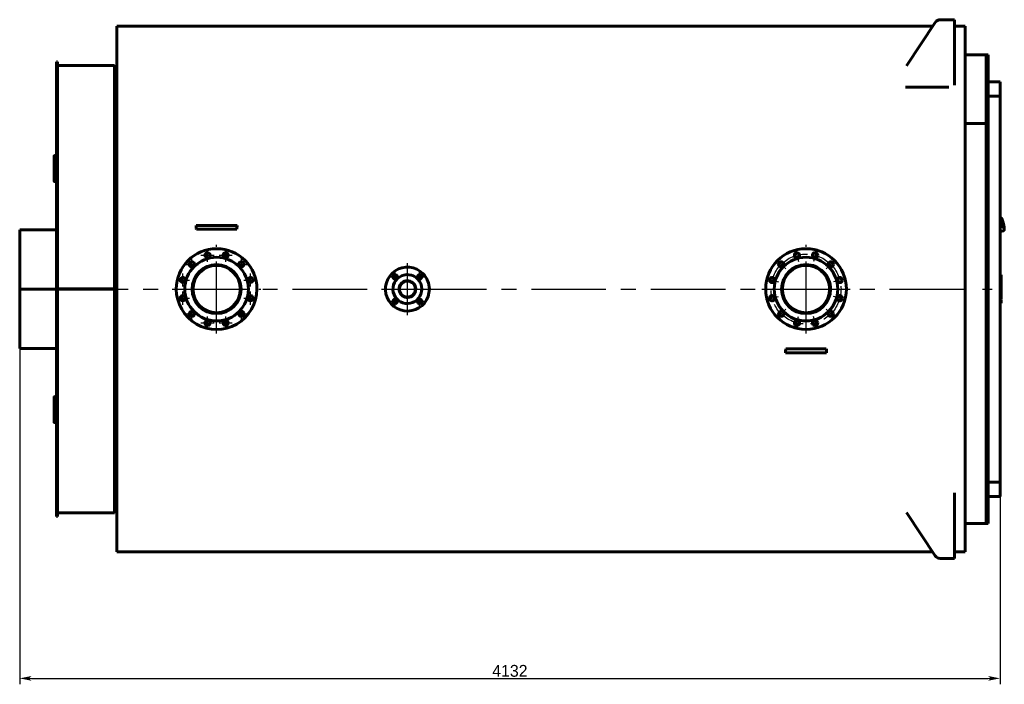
# Model space of a CAD drawing. Header units: millimetres. Extents: x 0 to 5196, y -193 to 841.
# Tile 6 of 6: x 4781 to 5196, y -166 to 114. Entities that reach past the tile are written whole.
import ezdxf

# ---------------------------------------------------------------- set-up
doc = ezdxf.new("R2010")
doc.units = ezdxf.units.MM
for name, pattern in [('CENTER_per13_scale0.480092', [24.38868, 15.242925, -3.048585, 3.048585, -3.048585]), ('CENTER_per1_scale0.157480', [8, 5, -1, 1, -1]), ('CENTER_per1_scale0.354331', [18, 11.25, -2.25, 2.25, -2.25]), ('CENTER_per1_scale0.433071', [22, 13.75, -2.75, 2.75, -2.75]), ('CENTER_per2_scale0.660433', [33.55, 20.96875, -4.19375, 4.19375, -4.19375]), ('CENTER_per4_scale0.910433', [46.25, 28.90625, -5.78125, 5.78125, -5.78125]), ('CENTER_per4c_scale0.990727', [50.328947, 31.455592, -6.291118, 6.291118, -6.291118]), ('CENTER_per7_scale0.956130', [48.571429, 30.357143, -6.071429, 6.071429, -6.071429])]:
    doc.linetypes.add(name, pattern=pattern)
doc.styles.add('TextStyle_1', font='T-FLEX Type A.TTF', dxfattribs={"height": 5})
doc.dimstyles.new('DIM_ST_1', dxfattribs={"dimtxt": 5, "dimasz": 5, "dimexe": 2.5, "dimexo": 0, "dimtad": 1, "dimlfac": 10, "dimrnd": 0.01, "dimdsep": 46, "dimtxsty": 'TextStyle_1', "dimblk": 'Arrow_3_C7_Status', "dimcen": 0.09, "dimclrd": 7, "dimclre": 7, "dimclrt": 7, "dimazin": 0, "dimtfac": 1, "dimtdec": 0, "dimtmove": 0, "dimatfit": 0, "dimldrblk": 'NONE', "dimfxl": 1, "dimtvp": 1, "dimtolj": 1, "dimarcsym": 0})

# ---------------------------------------------------------------- blocks, each defined once
blk = doc.blocks.new('Arrow_3_C7_Status')
at = {"color": 7, "linetype": 'Continuous', "lineweight": 0}
blk.add_line((-1, 0), (-0.8, 0), dxfattribs=at)
at = {"color": 7}
blk.add_solid([(-1, -0.2), (0, 0), (-0.8, 0), (-1, 0.2)], dxfattribs=at)
blk = doc.blocks.new('*D14')
at = {"color": 7, "lineweight": -2}
for p, q in [((-207.49, 0), (-207.49, -166.5)), ((205.71, -81.34), (205.71, -166.5)), ((-202.49, -164), (200.71, -164))]:
    blk.add_line(p, q, dxfattribs=at)
at = {"layer": 'Defpoints', "color": 0}
for p in [(-207.49, 0), (205.71, -81.34), (205.71, -164)]:
    blk.add_point(p, dxfattribs=at)
at = {"color": 7, "lineweight": -2, "xscale": 5, "yscale": 5, "zscale": 5}
for p, rotation in [((-207.49, -164), 180), ((205.71, -164), 360)]:
    blk.add_blockref('Arrow_3_C7_Status', p, dxfattribs=dict(at, rotation=rotation))
at = {"color": 7, "insert": (-0.89, -160.87), "char_height": 5, "attachment_point": 5, "style": 'TextStyle_1'}
blk.add_mtext('\\A1;4132{\\H0.5x;\\S^ ;}', dxfattribs=at)
blk = doc.blocks.new('_None')
blk = doc.blocks.new('Проекция_4')
at = {"color": 7, "linetype": 'Continuous', "lineweight": 60}
for p, q in [((166.3265, 94.1265), (178.3719, 112.3771)), ((184.113, 113.5), (180.4585, 113.5)), ((186.513, 113.5), (184.113, 113.5)), ((186.513, 113.5), (186.513, 85.8988)), ((-166.487, -110.75), (-166.487, 110.75)), ((177.298, 110.75), (-166.487, 110.75)), ((191.013, 110.75), (186.513, 110.75)), ((191.013, 110.75), (191.013, -110.75)), ((-191.987, 62.7883), (-191.987, 95.75)), ((-191.487, 95.75), (-191.987, 95.75)), ((-191.487, 62.7883), (-191.487, 95.75)), ((199.913, 98.75), (191.013, 98.75)), ((199.913, 69.8268), (199.913, 98.75)), ((199.913, 98.75), (199.913, -98.75)), ((200.713, 98.75), (199.913, 98.75)), ((200.713, 98.75), (200.713, -98.75)), ((-167.487, 94.25), (-191.487, 94.25)), ((-167.487, 94.25), (-167.487, 0.0822)), ((-166.487, 93.85), (-167.487, 93.85)), ((200.713, 81.3361), (200.713, 87.3817)), ((200.713, 87.3817), (205.713, 87.3817)), ((205.713, 87.3817), (205.713, 81.3361)), ((165.913, 85.1383), (184.113, 85.1383)), ((205.713, 81.3361), (200.713, 81.3361)), ((205.713, 81.3361), (205.713, -81.3361)), ((191.013, 69.8268), (199.913, 69.8268)), ((191.013, 69.8268), (199.913, 69.8268)), ((199.913, 69.8268), (199.913, -98.75)), ((-191.987, 62.7883), (-191.987, 61.0671)), ((-191.487, 62.7883), (-191.487, 61.0671)), ((-191.987, 56.0671), (-191.987, 61.0671)), ((-191.987, 61.0671), (-191.487, 61.0671)), ((-191.487, 56.0671), (-191.487, 61.0671)), ((-192.987, 56.0759), (-192.987, 46.5208)), ((-191.987, 56.2536), (-192.487, 56.2536)), ((-191.987, 45.1395), (-191.987, 56.0671)), ((-191.487, 45.1395), (-191.487, 56.0671)), ((-192.987, 45.5904), (-192.987, 46.5208)), ((-192.487, 46.2002), (-191.987, 46.2002)), ((-192.487, 45.2762), (-191.987, 45.2762)), ((-191.987, 42.8994), (-191.987, 45.1395)), ((-191.987, -42.8994), (-191.987, 42.8994)), ((-191.487, 45.1395), (-191.487, 42.8994)), ((-191.487, -42.8994), (-191.487, 42.8994)), ((205.7858, 30.1814), (205.713, 30.1645)), ((205.8174, 30.081), (205.7779, 30.123)), ((205.9292, 30.0821), (205.8507, 30.1676)), ((205.96, 30.0661), (205.9572, 30.066)), ((-191.987, 25), (-207.487, 25)), ((-207.487, 25), (-207.487, 0.0022)), ((-133.1135, 26.8), (-131.3535, 26.8)), ((-133.037, 25.2), (-131.3535, 25.2)), ((-131.3535, 26.8), (-117.6205, 26.8)), ((-131.3535, 25.2), (-117.6205, 25.2)), ((-117.6205, 26.8), (-115.8604, 26.8)), ((-117.6205, 25.2), (-115.9369, 25.2)), ((205.713, 24.2104), (207.0969, 24.5315)), ((207.0783, 24.6361), (207.0613, 24.5809)), ((207.1796, 24.6824), (207.1468, 24.571)), ((207.1469, 24.5723), (207.1792, 24.6817)), ((206.133, 6.0065), (205.713, 6.0065)), ((206.133, 4.7463), (206.133, 6.0065)), ((206.133, 4.1357), (206.133, 4.7463)), ((-207.487, 0.0021), (-207.487, 0.0022)), ((-207.487, 0.0022), (-191.987, 0.0022)), ((-207.487, 0.0021), (-191.987, 0.0021)), ((-207.487, -0.0021), (-207.487, 0.0021)), ((-167.487, 0.0822), (-191.487, 0.0822)), ((-167.487, 0.0818), (-191.487, 0.0818)), ((-167.487, 0.0818), (-167.487, 0.0822)), ((206.133, 4.1357), (205.713, 4.1357)), ((206.133, 4.1345), (205.713, 4.1345)), ((206.133, 4.1138), (205.713, 4.1138)), ((206.133, 3.879), (205.713, 3.879)), ((206.133, 2.932), (205.713, 2.932)), ((206.133, 2.7365), (205.713, 2.7365)), ((206.133, 2.6584), (205.713, 2.6584)), ((206.133, 1.817), (205.713, 1.817)), ((206.133, 4.1345), (206.133, 4.1347)), ((206.133, 4.1138), (206.133, 4.1345)), ((206.133, 2.932), (206.133, 3.879)), ((206.133, 2.7365), (206.133, 2.932)), ((206.133, 2.6595), (206.133, 2.7355)), ((206.133, 2.6173), (206.133, 2.6585)), ((206.133, 2.057), (206.133, 2.6173)), ((206.133, 1.9939), (206.133, 2.057)), ((206.133, 1.819), (206.133, 1.9939)), ((206.133, 1.777), (206.133, 1.817)), ((206.133, 1.2137), (206.133, 1.777)), ((206.133, 1.1519), (206.133, 1.2137)), ((206.133, 0.9682), (206.133, 1.1519)), ((206.133, 0.8863), (206.133, 0.967)), ((206.133, 0.1113), (206.133, 0.8863)), ((206.133, -0.325), (206.133, 0.1113)), ((-207.487, -0.0021), (-207.487, -0.0022)), ((-207.487, -0.0021), (-191.987, -0.0021)), ((-207.487, -0.0022), (-207.487, -25)), ((-207.487, -0.0022), (-191.987, -0.0022)), ((-167.487, -0.0818), (-191.487, -0.0818)), ((-167.487, -0.0822), (-191.487, -0.0822)), ((-167.487, -0.0822), (-167.487, -0.0818)), ((-167.487, -0.0822), (-167.487, -94.25)), ((206.133, -0.3261), (205.713, -0.3261)), ((206.133, -2.5328), (205.713, -2.5328)), ((206.133, -2.8836), (205.713, -2.8836)), ((206.133, -1.2742), (206.133, -0.3264)), ((206.133, -1.2732), (206.133, -1.2695)), ((206.133, -2.5328), (206.133, -1.2742)), ((206.133, -2.8836), (206.133, -2.5328)), ((206.133, -4.1948), (206.133, -2.8836)), ((206.133, -4.1948), (205.713, -4.1948)), ((206.133, -4.1948), (205.713, -4.1948)), ((206.133, -4.5051), (205.713, -4.5051)), ((206.133, -5.4927), (205.713, -5.4927)), ((206.133, -5.9934), (205.713, -5.9934)), ((206.133, -4.1948), (206.133, -4.1948)), ((206.133, -5.4927), (206.133, -4.5051)), ((206.133, -5.9934), (206.133, -5.4927)), ((-207.487, -25), (-191.987, -25)), ((115.2865, -26.8), (117.0465, -26.8)), ((115.363, -25.2), (117.0465, -25.2)), ((117.0465, -25.2), (130.7795, -25.2)), ((117.0465, -26.8), (130.7795, -26.8)), ((130.7795, -25.2), (132.4631, -25.2)), ((130.7795, -26.8), (132.5396, -26.8)), ((-192.987, -45.5904), (-192.987, -46.5208)), ((-191.987, -45.2762), (-192.487, -45.2762)), ((-191.987, -45.1395), (-191.987, -42.8994)), ((-191.987, -56.0671), (-191.987, -45.1395)), ((-191.487, -42.8994), (-191.487, -45.1395)), ((-191.487, -56.0671), (-191.487, -45.1395)), ((-192.987, -46.5208), (-192.987, -56.0759)), ((-191.987, -46.2002), (-192.487, -46.2002)), ((-192.487, -56.2536), (-191.987, -56.2536)), ((-191.987, -61.0671), (-191.987, -56.0671)), ((-191.487, -61.0671), (-191.487, -56.0671)), ((-191.987, -62.7883), (-191.987, -61.0671)), ((-191.987, -61.0671), (-191.487, -61.0671)), ((-191.487, -62.7883), (-191.487, -61.0671)), ((-191.987, -95.75), (-191.987, -62.7883)), ((-191.487, -95.75), (-191.487, -62.7883)), ((200.713, -87.3817), (200.713, -81.3361)), ((200.713, -81.3361), (205.713, -81.3361)), ((205.713, -81.3361), (205.713, -87.3817)), ((186.513, -85.8988), (186.513, -113.5)), ((205.713, -87.3817), (200.713, -87.3817)), ((-191.487, -94.25), (-167.487, -94.25)), ((-167.487, -93.85), (-166.487, -93.85)), ((166.3265, -94.1265), (178.3719, -112.3771)), ((-191.987, -95.75), (-191.487, -95.75)), ((191.013, -98.75), (199.913, -98.75)), ((199.913, -98.75), (200.713, -98.75)), ((-166.487, -110.75), (177.298, -110.75)), ((186.513, -110.75), (191.013, -110.75)), ((184.113, -113.5), (180.4585, -113.5)), ((184.113, -113.5), (186.513, -113.5))]:
    blk.add_line(p, q, dxfattribs=at)
at = {"color": 7, "linetype": 'CENTER_per1_scale0.433071', "lineweight": 25}
for p, q in [((-128.3045, 11.4807), (-128.3045, 17.0141)), ((-120.6694, 11.4807), (-120.6694, 17.0141)), ((119.3794, 16.9198), (120.8115, 11.575)), ((128.4467, 16.9198), (127.0146, 11.575)), ((-134.9168, 7.6632), (-134.9168, 13.1965)), ((-131.0712, 14.2474), (-125.5379, 14.2474)), ((-123.436, 14.2474), (-117.9027, 14.2474)), ((-114.0571, 7.6632), (-114.0571, 13.1965)), ((-137.6834, 10.4298), (-132.1501, 10.4298)), ((-116.8238, 10.4298), (-111.2905, 10.4298)), ((111.5269, 12.3862), (115.4395, 8.4735)), ((136.2992, 12.3862), (132.3865, 8.4735)), ((-138.7344, 1.0509), (-138.7344, 6.5842)), ((-110.2395, 1.0509), (-110.2395, 6.5842)), ((106.9932, 4.5336), (112.338, 3.1015)), ((140.8328, 4.5336), (135.4881, 3.1015)), ((-141.501, 3.8176), (-135.9677, 3.8176)), ((-113.0062, 3.8176), (-107.4729, 3.8176)), ((-141.501, -3.8176), (-135.9677, -3.8176)), ((-138.7344, -6.5842), (-138.7344, -1.0509)), ((-113.0062, -3.8176), (-107.4729, -3.8176)), ((-110.2395, -6.5842), (-110.2395, -1.0509)), ((106.9932, -4.5336), (112.338, -3.1015)), ((140.8328, -4.5336), (135.4881, -3.1015)), ((-134.9168, -13.1965), (-134.9168, -7.6632)), ((-114.0571, -13.1965), (-114.0571, -7.6632)), ((-137.6834, -10.4298), (-132.1501, -10.4298)), ((-128.3045, -17.0141), (-128.3045, -11.4807)), ((-120.6694, -17.0141), (-120.6694, -11.4807)), ((-116.8238, -10.4298), (-111.2905, -10.4298)), ((111.5269, -12.3862), (115.4395, -8.4735)), ((119.3794, -16.9198), (120.8115, -11.575)), ((128.4467, -16.9198), (127.0146, -11.575)), ((136.2992, -12.3862), (132.3865, -8.4735)), ((-131.0712, -14.2474), (-125.5379, -14.2474)), ((-123.436, -14.2474), (-117.9027, -14.2474))]:
    blk.add_line(p, q, dxfattribs=at)
at = {"color": 7, "linetype": 'CENTER_per7_scale0.956130', "lineweight": 25}
for p, q in [((-124.487, -18.6667), (-124.487, 18.6667)), ((123.913, -18.6667), (123.913, 18.6667)), ((-143.1536, 0), (-105.8203, 0)), ((105.2464, 0), (142.5797, 0))]:
    blk.add_line(p, q, dxfattribs=at)
at = {"color": 7, "linetype": 'CENTER_per4_scale0.910433', "lineweight": 25}
for p, q in [((-44.0869, -10.9167), (-44.0869, 10.9167)), ((-55.0036, 0), (-33.1703, 0))]:
    blk.add_line(p, q, dxfattribs=at)
at = {"color": 7, "linetype": 'CENTER_per1_scale0.354331', "lineweight": 25}
for p, q in [((-51.7801, 5.1265), (-46.6468, 5.1265)), ((-49.2135, 2.5599), (-49.2135, 7.6932)), ((-41.5271, 5.1265), (-36.3938, 5.1265)), ((-38.9604, 2.5599), (-38.9604, 7.6932)), ((-49.2135, -7.6932), (-49.2135, -2.5599)), ((-38.9604, -7.6932), (-38.9604, -2.5599)), ((-51.7801, -5.1265), (-46.6468, -5.1265)), ((-41.5271, -5.1265), (-36.3938, -5.1265))]:
    blk.add_line(p, q, dxfattribs=at)
at = {"color": 7, "linetype": 'CENTER_per2_scale0.660433', "lineweight": 25}
for p, q in [((-44.087, -5.0217), (-44.087, 5.0217)), ((-49.1086, 0), (-39.0653, 0))]:
    blk.add_line(p, q, dxfattribs=at)
at = {"color": 7, "linetype": 'CENTER_per4c_scale0.990727', "lineweight": 25}
blk.add_line((-193.1536, 0), (192.6797, 0), dxfattribs=at)
at = {"color": 7, "linetype": 'CENTER_per1_scale0.157480', "lineweight": 25}
blk.add_line((198.2464, 0), (202.3797, 0), dxfattribs=at)
at = {"color": 7, "lineweight": 60, "flags": 128}
for points in [[(-192.487, 56.2536), (-192.536, 56.2528), (-192.5845, 56.2502), (-192.6321, 56.246), (-192.6783, 56.2402), (-192.7226, 56.2328), (-192.7647, 56.2239), (-192.8041, 56.2136), (-192.8405, 56.202), (-192.8734, 56.1891), (-192.9027, 56.1751), (-192.9279, 56.1602), (-192.9489, 56.1444), (-192.9654, 56.1279), (-192.9773, 56.1109), (-192.9845, 56.0935), (-192.987, 56.0759)], [(-192.987, 46.5208), (-192.9845, 46.4896), (-192.9773, 46.4586), (-192.9654, 46.4281), (-192.9489, 46.3985), (-192.9279, 46.3701), (-192.9027, 46.3431), (-192.8734, 46.3178), (-192.8405, 46.2945), (-192.8041, 46.2733), (-192.7647, 46.2545), (-192.7226, 46.2383), (-192.6783, 46.2248), (-192.6321, 46.2141), (-192.5845, 46.2064), (-192.536, 46.2018), (-192.487, 46.2002)], [(-192.987, 45.5904), (-192.9845, 45.5598), (-192.9773, 45.5294), (-192.9654, 45.4996), (-192.9489, 45.4706), (-192.9279, 45.4427), (-192.9027, 45.4163), (-192.8734, 45.3915), (-192.8405, 45.3686), (-192.8041, 45.3478), (-192.7647, 45.3294), (-192.7226, 45.3135), (-192.6783, 45.3003), (-192.6321, 45.2898), (-192.5845, 45.2823), (-192.536, 45.2778), (-192.487, 45.2762)], [(207.2026, 24.7114), (207.2231, 24.7187), (207.2454, 24.7284), (207.2667, 24.7396), (207.2868, 24.752), (207.3058, 24.7655), (207.3236, 24.7801), (207.3402, 24.7954), (207.3556, 24.8116), (207.3698, 24.8284), (207.3829, 24.8458), (207.395, 24.8639), (207.4062, 24.8826), (207.4165, 24.902), (207.426, 24.9224), (207.4349, 24.944), (207.4432, 24.9671), (207.4509, 24.9923), (207.4582, 25.0202), (207.4651, 25.0517), (207.4713, 25.0875), (207.4766, 25.1271), (207.4808, 25.1682), (207.4837, 25.2091), (207.4856, 25.2498), (207.4866, 25.2907), (207.487, 25.3319), (207.4867, 25.3737), (207.4858, 25.4162), (207.4843, 25.4595), (207.4823, 25.5037), (207.4798, 25.5489), (207.4768, 25.5951), (207.4733, 25.6422), (207.4693, 25.6903), (207.4649, 25.7395), (207.4599, 25.7896), (207.4546, 25.8408), (207.4487, 25.8929), (207.4425, 25.9459), (207.4358, 25.9999), (207.4286, 26.0548), (207.4211, 26.1106), (207.4131, 26.1673), (207.4047, 26.2247), (207.3959, 26.283), (207.3867, 26.342), (207.3771, 26.4017), (207.3671, 26.4621), (207.3568, 26.5232), (207.346, 26.5849), (207.3349, 26.6471), (207.3235, 26.7099), (207.3117, 26.7731), (207.2996, 26.8369), (207.2871, 26.901), (207.2743, 26.9655), (207.2612, 27.0303), (207.2478, 27.0954), (207.2341, 27.1607), (207.2201, 27.2262), (207.2058, 27.2919), (207.1913, 27.3576), (207.1765, 27.4234), (207.1615, 27.4893), (207.1462, 27.5551), (207.1307, 27.6208), (207.115, 27.6864), (207.0991, 27.7518), (207.083, 27.817), (207.0667, 27.882), (207.0502, 27.9467), (207.0336, 28.011), (207.0168, 28.0749), (206.9999, 28.1384), (206.9829, 28.2014), (206.9657, 28.2639), (206.9485, 28.3259), (206.9311, 28.3872), (206.9137, 28.4479), (206.8962, 28.508), (206.8786, 28.5673), (206.861, 28.6259), (206.8433, 28.6836), (206.8256, 28.7406), (206.8079, 28.7967), (206.7901, 28.8518), (206.7724, 28.9061), (206.7547, 28.9594), (206.7369, 29.0117), (206.7192, 29.063), (206.7016, 29.1132), (206.6839, 29.1624), (206.6663, 29.2104), (206.6487, 29.2574), (206.6312, 29.3032), (206.6137, 29.3479), (206.5963, 29.3915), (206.5788, 29.4339), (206.5614, 29.4751), (206.544, 29.5152), (206.5265, 29.5541), (206.509, 29.592), (206.4914, 29.6288), (206.4736, 29.6646), (206.4555, 29.6994), (206.4371, 29.7334), (206.418, 29.7668), (206.3981, 29.7996), (206.377, 29.8323), (206.3542, 29.8648), (206.3326, 29.893), (206.3123, 29.9172), (206.2932, 29.938), (206.2748, 29.9563), (206.2567, 29.9725), (206.2388, 29.9872), (206.2207, 30.0005), (206.2024, 30.0127), (206.1836, 30.0238), (206.1643, 30.0337), (206.1444, 30.0427), (206.1238, 30.0504), (206.1003, 30.0577), (206.0761, 30.0633), (206.0515, 30.0673), (206.0266, 30.0695), (206.0015, 30.0699), (205.9765, 30.0685), (205.9599, 30.0663)], [(207.1796, 24.6822), (207.1795, 24.6821), (207.1791, 24.6817)], [(206.133, 0.9673), (205.943, 0.9673), (205.713, 0.9673)], [(-192.487, -45.2762), (-192.536, -45.2778), (-192.5845, -45.2823), (-192.6321, -45.2898), (-192.6783, -45.3003), (-192.7226, -45.3135), (-192.7647, -45.3294), (-192.8041, -45.3478), (-192.8405, -45.3686), (-192.8734, -45.3915), (-192.9027, -45.4163), (-192.9279, -45.4427), (-192.9489, -45.4706), (-192.9654, -45.4996), (-192.9773, -45.5294), (-192.9845, -45.5598), (-192.987, -45.5904)], [(-192.487, -46.2002), (-192.536, -46.2018), (-192.5845, -46.2064), (-192.6321, -46.2141), (-192.6783, -46.2248), (-192.7226, -46.2383), (-192.7647, -46.2545), (-192.8041, -46.2733), (-192.8405, -46.2945), (-192.8734, -46.3178), (-192.9027, -46.3431), (-192.9279, -46.3701), (-192.9489, -46.3985), (-192.9654, -46.4281), (-192.9773, -46.4586), (-192.9845, -46.4896), (-192.987, -46.5208)], [(-192.987, -56.0759), (-192.9845, -56.0935), (-192.9773, -56.1109), (-192.9654, -56.1279), (-192.9489, -56.1444), (-192.9279, -56.1602), (-192.9027, -56.1751), (-192.8734, -56.1891), (-192.8405, -56.202), (-192.8041, -56.2136), (-192.7647, -56.2239), (-192.7226, -56.2328), (-192.6783, -56.2402), (-192.6321, -56.246), (-192.5845, -56.2502), (-192.536, -56.2528), (-192.487, -56.2536)]]:
    blk.add_lwpolyline(points, dxfattribs=at)
at = {"color": 7, "linetype": 'CENTER_per13_scale0.480092', "lineweight": 25}
blk.add_circle((123.913, 0), 14.75, dxfattribs=at)
blk.add_circle((123.913, 0), 14.75, dxfattribs=at)
at = {"color": 7, "linetype": 'Continuous', "lineweight": 60}
for centre, radius in [((-124.487, 0), 9.955), ((-44.087, 0), 3.355)]:
    blk.add_circle(centre, radius, dxfattribs=at)
for centre, radius, start, end in [((180.4585, 111), 2.5, 90, 146.575189), ((205.7969, 30.1326), 0.0499, 101.860091, 119.984599), ((205.8083, 30.0836), 0.1003, 83.246041, 102.953122), ((205.8445, 30.1185), 0.0495, 82.812362, 120.239011), ((205.8144, 30.1336), 0.05, 42.54453, 83.506793), ((205.9659, 30.1157), 0.0496, 222.511553, 263.28656), ((205.9598, 30.0659), 0.000632, 103.551664, 103.742864), ((205.9598, 30.0659), 0.000632, 71.055239, 100.583403), ((-647.6004, 1.3764), 515.1146, 2.65082, 2.82899), ((398.6261, 1.3765), 515.1142, 177.17101, 177.34918), ((207.085, 24.5802), 0.0499, 263.46734, 283.717241), ((207.0742, 24.6285), 0.0996, 283.133174, 300.034029), ((207.1218, 24.6138), 0.0495, 262.816546, 300.234827), ((207.0992, 24.5856), 0.05, 299.692719, 343.415783), ((207.2275, 24.6683), 0.0497, 120.881446, 163.629827), ((-124.487, 0), 17, 360, 179.999998), ((123.913, 0), 17, 90, 360), ((123.913, 0), 17, 360, 90), ((-124.487, 0), 13.4, 360, 180), ((-128.3045, 14.2474), 1.1, 359.999994, 179.999994), ((-128.3045, 14.2474), 1.1, 179.999994, 359.999994), ((-120.6694, 14.2474), 1.1, 0, 179.999983), ((-120.6694, 14.2474), 1.1, 179.999983, 0), ((123.913, 0), 13.4, 90, 360), ((120.0955, 14.2474), 1.1, 90, 0.000006), ((120.0955, 14.2474), 1.1, 0.000006, 90), ((123.913, 0), 13.4, 360, 90), ((127.7306, 14.2474), 1.1, 90, 0.000006), ((127.7306, 14.2474), 1.1, 0.000006, 90), ((-134.9168, 10.4298), 1.1, 0.000006, 179.999986), ((-134.9168, 10.4298), 1.1, 179.999986, 0.000006), ((-124.487, 0), 10.325, 360, 180), ((-114.0571, 10.4298), 1.1, 0, 179.999994), ((-114.0571, 10.4298), 1.1, 179.999994, 0), ((-44.0869, 0), 9.25, 45, 0), ((113.4832, 10.4298), 1.1, 90, 0), ((113.4832, 10.4298), 1.1, 0, 90), ((123.913, 0), 10.325, 90, 359.999997), ((123.913, 0), 9.955, 90, 359.999997), ((123.913, 0), 10.325, 359.999997, 90), ((123.913, 0), 9.955, 359.999997, 90), ((134.3429, 10.4298), 1.1, 90, 0), ((134.3429, 10.4298), 1.1, 0, 90), ((-138.7344, 3.8176), 1.1, 0.000006, 179.999994), ((-110.2395, 3.8176), 1.1, 0.000006, 179.999994), ((-44.0869, 0), 6.1, 45, 0.000005), ((-49.2135, 5.1265), 0.9, 45, 359.999982), ((-49.2135, 5.1265), 0.9, 359.999982, 45), ((-38.9604, 5.1265), 0.9, 45, 360), ((-44.0869, 0), 6.1, 0.000005, 45), ((-38.9604, 5.1265), 0.9, 360, 45), ((-44.0869, 0), 9.25, 0, 45), ((109.6656, 3.8176), 1.1, 90, 0.000006), ((109.6656, 3.8176), 1.1, 0.000006, 90), ((138.1605, 3.8176), 1.1, 90, 0.000006), ((138.1605, 3.8176), 1.1, 0.000006, 90), ((-124.487, 0), 17, 179.999998, 360), ((-138.7344, 3.8176), 1.1, 179.999994, 0.000006), ((-110.2395, 3.8176), 1.1, 179.999994, 0.000006), ((-44.0869, 0), 3.515, 225, 180), ((-44.0869, 0), 3.515, 180, 225), ((-138.7344, -3.8176), 1.1, 0.000006, 179.999994), ((-138.7344, -3.8176), 1.1, 179.999994, 0.000006), ((-124.487, 0), 13.4, 180, 360), ((-124.487, 0), 10.325, 180, 360), ((-110.2395, -3.8176), 1.1, 0.000006, 179.999994), ((-110.2395, -3.8176), 1.1, 179.999994, 0.000006), ((109.6656, -3.8176), 1.1, 90, 0.000006), ((109.6656, -3.8176), 1.1, 0.000006, 90), ((138.1605, -3.8176), 1.1, 90, 0.000006), ((138.1605, -3.8176), 1.1, 0.000006, 90), ((-49.2135, -5.1265), 0.9, 45, 359.999981), ((-49.2135, -5.1265), 0.9, 359.999981, 45), ((-38.9604, -5.1265), 0.9, 45, 359.999996), ((-38.9604, -5.1265), 0.9, 359.999996, 45), ((-134.9168, -10.4298), 1.1, 0, 179.999981), ((-134.9168, -10.4298), 1.1, 179.999981, 0), ((-114.0571, -10.4298), 1.1, 0, 179.999994), ((-114.0571, -10.4298), 1.1, 179.999994, 0), ((113.4832, -10.4298), 1.1, 90, 0), ((113.4832, -10.4298), 1.1, 0, 90), ((134.3429, -10.4298), 1.1, 90, 0), ((134.3429, -10.4298), 1.1, 0, 90), ((-128.3045, -14.2474), 1.1, 360, 179.999994), ((-128.3045, -14.2474), 1.1, 179.999994, 360), ((-120.6694, -14.2474), 1.1, 0.000006, 179.999986), ((-120.6694, -14.2474), 1.1, 179.999986, 0.000006), ((120.0955, -14.2474), 1.1, 90, 0.000006), ((120.0955, -14.2474), 1.1, 0.000006, 90), ((127.7306, -14.2474), 1.1, 90, 0.000006), ((127.7306, -14.2474), 1.1, 0.000006, 90), ((-399.2004, -1.3764), 515.1146, 357.17101, 357.34918), ((647.0261, -1.3765), 515.1142, 182.65082, 182.82899), ((180.4585, -111), 2.5, 213.424811, 270)]:
    blk.add_arc(centre, radius, start, end, dxfattribs=at)
for centre, major_axis, ratio, start_param, end_param in [((205.8144, 30.1336), (0.0368, 0.0338), 0.11935566, 6.14979098, 6.28318498), ((206.5396, 27.3792), (-0.627, 2.702), 0.12940953, 6.27970931, 6.32172946), ((205.9357, 30.1101), (0.0247, -0.0434), 0.99085475, 4.94887943, 5.91142955), ((206.5774, 27.388), (-0.6214, 2.6778), 0.12940953, 6.27970931, 6.32173065), ((206.8427, 27.4496), (-0.3956, 1.7047), 0.12940953, 6.27970931, 9.42477796), ((206.8427, 27.4496), (0.3956, -1.7047), 0.12940953, 0, 3.13811665), ((206.5529, 27.3823), (0.3956, -1.7047), 0.12940953, 0.71654013, 2.42505252), ((206.5618, 27.3582), (-0.3956, 1.7047), 0.12054769, 3.89063557, 5.55644286), ((206.5396, 27.3792), (0.627, -2.702), 0.12940953, 6.2376892, 6.27970926), ((206.5396, 27.3792), (0.627, -2.702), 0.12940953, 6.27970931, 6.32172978), ((206.5774, 27.388), (0.6214, -2.6778), 0.12940953, 6.23768797, 6.27970931), ((206.5774, 27.388), (0.6214, -2.6778), 0.12940953, 6.27970931, 6.29480048)]:
    blk.add_ellipse(centre, major_axis=major_axis, ratio=ratio, start_param=start_param, end_param=end_param, dxfattribs=at)
dim = blk.add_linear_dim(base=(205.713, -164), p1=(-207.487, -0.0022), p2=(205.713, -81.3361), text='<>{\\H0.5x;\\S^ ;}', dimstyle='DIM_ST_1')
dim.commit()
dim.dimension.update_dxf_attribs({"geometry": '*D14', "text_midpoint": (-0.887, -164), "dimtype": 160})

msp = doc.modelspace()

# ---------------------------------------------------------------- block references
msp.add_blockref('Проекция_4', (4988.59, 0))

doc.saveas('drawing.dxf')
